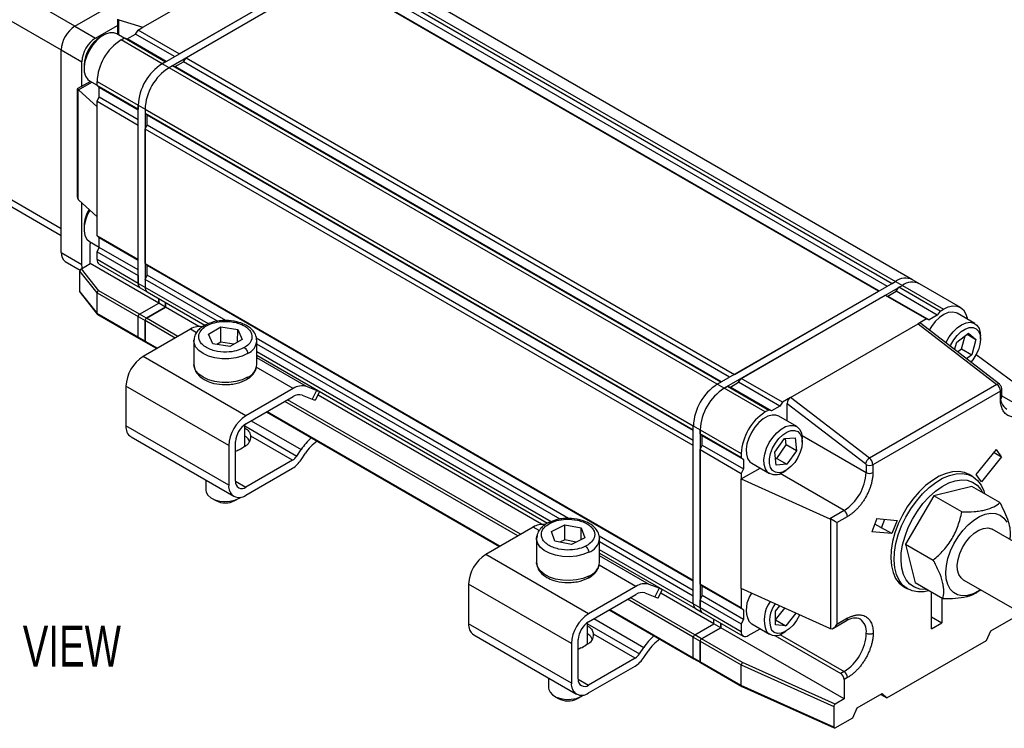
# Model space of a CAD drawing. Header units: millimetres. Extents: x 13 to 546, y 13 to 419.
# Tile 7 of 9: x 393 to 494, y 305 to 378. Entities that reach past the tile are written whole.
import ezdxf

# ---------------------------------------------------------------- set-up
doc = ezdxf.new("R2010")
doc.units = ezdxf.units.MM
doc.header["$LTSCALE"] = 2
doc.layers.add('DIMENSIONS', color=140, linetype='Continuous', lineweight=25)
doc.styles.add('SLDTEXTSTYLE0', font='TXT', dxfattribs={"width": 0.7})

msp = doc.modelspace()

# ---------------------------------------------------------------- linework, layer by layer
for p, q in [((398.612, 377.323), (416.714, 387.773)), ((398.612, 377.323), (382.561, 386.589)), ((405.627, 377.209), (419.486, 385.21)), ((381.147, 384.14), (397.198, 374.873)), ((407.607, 373.453), (425.991, 384.067)), ((426.698, 383.659), (408.314, 373.045)), ((409.374, 374.474), (424.224, 383.046)), ((426.062, 383.046), (482.418, 350.512)), ((426.345, 383.454), (482.913, 350.798)), ((426.698, 383.659), (483.267, 351.002)), ((485.017, 351.175), (428.448, 383.832)), ((424.931, 382.638), (410.081, 374.066)), ((481.499, 349.982), (424.931, 382.638)), ((425.214, 382.556), (481.57, 350.022)), ((403.005, 378.052), (403.005, 376.485)), ((403.152, 377.978), (405.627, 377.209)), ((403.152, 376.4), (403.152, 377.978)), ((398.612, 377.323), (400.734, 376.098)), ((400.734, 376.098), (403.005, 377.41)), ((404.849, 376.515), (405.132, 376.923)), ((405.132, 376.923), (405.627, 377.209)), ((409.374, 374.474), (405.132, 376.923)), ((401.525, 376.392), (401.242, 376.229)), ((403.689, 376.09), (402.925, 376.531)), ((403.364, 375.903), (403.717, 376.107)), ((407.607, 373.453), (403.364, 375.903)), ((403.717, 376.107), (407.96, 373.658)), ((403.717, 376.107), (404, 376.025)), ((404, 376.025), (404.849, 376.515)), ((408.031, 373.698), (404, 376.025)), ((408.879, 374.188), (404.849, 376.515)), ((397.198, 374.874), (399.319, 373.649)), ((397.198, 353.97), (397.198, 374.874)), ((409.799, 373.657), (410.081, 374.066)), ((410.081, 374.066), (466.65, 341.409)), ((399.319, 371.123), (399.319, 373.649)), ((399.546, 373.29), (399.546, 372.963)), ((407.96, 373.658), (407.607, 373.453)), ((408.314, 373.045), (407.607, 373.453)), ((408.667, 373.249), (408.314, 373.045)), ((464.882, 340.389), (408.314, 373.045)), ((465.236, 340.593), (408.667, 373.249)), ((408.667, 373.249), (408.95, 373.168)), ((408.95, 373.168), (409.799, 373.657)), ((465.306, 340.634), (408.95, 373.168)), ((466.155, 341.124), (409.799, 373.657)), ((400.205, 371.635), (398.848, 370.852)), ((398.848, 370.852), (398.848, 359.741)), ((398.924, 359.479), (398.924, 370.808)), ((398.986, 370.762), (400.352, 371.55)), ((400.126, 371.681), (400.889, 371.24)), ((400.889, 371.616), (405.132, 369.167)), ((400.889, 371.208), (400.889, 371.616)), ((405.132, 368.759), (400.889, 371.208)), ((401.101, 371.004), (400.889, 371.208)), ((405.132, 368.677), (401.101, 371.004)), ((401.101, 370.024), (401.101, 371.004)), ((400.889, 369.003), (398.986, 370.762)), ((400.889, 369.575), (401.101, 370.024)), ((401.101, 370.024), (405.132, 367.697)), ((400.889, 369.575), (405.132, 367.125)), ((400.889, 369.003), (400.889, 369.575)), ((400.889, 357.653), (400.889, 369.003)), ((405.132, 369.167), (405.132, 368.759)), ((405.132, 369.167), (405.839, 368.759)), ((405.132, 350.795), (405.132, 369.167)), ((405.839, 368.759), (462.407, 336.102)), ((405.839, 368.759), (405.839, 368.35)), ((405.839, 368.759), (405.839, 350.386)), ((405.839, 368.35), (462.407, 335.694)), ((406.051, 368.146), (405.839, 368.35)), ((462.407, 335.612), (406.051, 368.146)), ((406.051, 367.166), (406.051, 368.146)), ((405.132, 353.244), (405.132, 367.125)), ((405.839, 366.717), (406.051, 367.166)), ((462.407, 334.061), (405.839, 366.717)), ((405.839, 352.836), (405.839, 366.717)), ((406.051, 367.166), (462.407, 334.632)), ((397.198, 356.42), (381.147, 365.686)), ((381.561, 364.77), (397.198, 355.743)), ((398.986, 359.412), (400.889, 357.653)), ((399.319, 352.745), (399.319, 359.103)), ((400.889, 355.693), (400.889, 357.653)), ((399.546, 356.714), (399.546, 356.387)), ((405.132, 353.244), (400.889, 355.693)), ((401.101, 355.489), (400.889, 355.693)), ((400.126, 355.105), (401.101, 354.542)), ((400.182, 352.835), (400.182, 354.876)), ((405.132, 353.163), (401.101, 355.489)), ((401.101, 354.509), (401.101, 355.489)), ((397.198, 353.97), (399.319, 352.745)), ((400.889, 354.06), (401.101, 354.509)), ((400.889, 354.06), (405.132, 351.611)), ((400.889, 353.244), (400.889, 354.06)), ((405.132, 352.183), (401.101, 354.509)), ((397.612, 353.054), (399.146, 352.169)), ((399.269, 352.308), (400.182, 352.835)), ((407.253, 348.753), (400.182, 352.835)), ((405.132, 350.795), (400.889, 353.244)), ((401.096, 352.786), (405.339, 350.337)), ((405.839, 352.836), (462.407, 320.18)), ((406.051, 352.632), (405.839, 352.836)), ((462.407, 320.098), (406.051, 352.632)), ((406.051, 351.652), (406.051, 352.632)), ((400.889, 349.814), (399.118, 352.058)), ((399.118, 349.935), (399.118, 352.058)), ((401.056, 350.045), (399.269, 352.308)), ((405.132, 351.611), (405.132, 350.795)), ((405.839, 351.203), (406.051, 351.652)), ((414.173, 346.963), (406.051, 351.652)), ((405.839, 350.386), (405.132, 350.795)), ((413.304, 346.894), (405.839, 351.203)), ((405.839, 351.203), (405.839, 350.386)), ((464.882, 340.389), (483.267, 351.002)), ((483.974, 350.594), (465.589, 339.981)), ((482.913, 350.798), (483.267, 351.002)), ((483.267, 351.002), (483.974, 350.594)), ((483.621, 350.39), (483.974, 350.594)), ((483.974, 350.594), (488.217, 348.145)), ((485.724, 350.767), (485.017, 351.175)), ((489.967, 348.318), (485.724, 350.767)), ((399.118, 349.935), (400.889, 347.691)), ((399.139, 349.864), (400.912, 347.618)), ((400.889, 349.814), (405.132, 347.365)), ((400.889, 347.691), (400.889, 349.814)), ((405.273, 347.61), (401.056, 350.045)), ((405.339, 350.337), (406.046, 349.929)), ((412.375, 346.613), (405.839, 350.386)), ((406.046, 349.929), (412.025, 346.477)), ((466.65, 341.409), (481.499, 349.982)), ((467.357, 341.001), (482.206, 349.573)), ((482.206, 349.573), (486.449, 347.124)), ((482.206, 349.573), (482.489, 349.492)), ((482.489, 349.492), (483.338, 349.982)), ((482.489, 349.492), (486.732, 347.043)), ((483.338, 349.982), (483.621, 350.39)), ((487.58, 347.532), (483.338, 349.982)), ((487.863, 347.941), (483.621, 350.39)), ((405.273, 347.61), (407.253, 348.753)), ((405.273, 347.61), (407.253, 348.753)), ((407.253, 349.232), (407.253, 348.753)), ((407.253, 348.753), (407.253, 349.232)), ((407.96, 348.345), (407.253, 348.753)), ((407.96, 348.345), (407.96, 348.824)), ((407.96, 348.824), (407.96, 348.345)), ((405.132, 345.242), (400.889, 347.691)), ((400.938, 347.595), (405.173, 345.151)), ((405.98, 347.202), (405.273, 347.61)), ((405.98, 347.202), (407.96, 348.345)), ((407.96, 348.345), (405.98, 347.202)), ((411.402, 346.358), (407.96, 348.345)), ((487.58, 347.532), (486.732, 347.043)), ((487.863, 347.941), (487.58, 347.532)), ((487.863, 347.941), (488.217, 348.145)), ((491.455, 346.65), (489.617, 347.712)), ((405.132, 345.242), (405.132, 347.365)), ((405.132, 347.365), (405.839, 346.957)), ((405.132, 345.242), (405.132, 347.365)), ((405.839, 344.834), (405.839, 346.957)), ((405.839, 346.957), (405.839, 344.834)), ((408.95, 345.161), (405.839, 346.957)), ((409.232, 345.324), (405.98, 347.202)), ((472.448, 339.042), (485.6, 346.634)), ((486.449, 347.124), (485.6, 346.634)), ((485.6, 346.634), (493.731, 340.376)), ((493.978, 340.403), (485.867, 346.646)), ((486.449, 347.124), (486.732, 347.043)), ((410.525, 346.071), (405.641, 343.251)), ((411.153, 345.709), (410.525, 346.071)), ((412.375, 345.563), (413.657, 346.303)), ((412.844, 344.553), (412.375, 345.563)), ((413.657, 346.303), (415.408, 346.033)), ((413.667, 344.731), (413.657, 346.303)), ((415.385, 344.738), (415.408, 346.033)), ((415.408, 346.033), (415.877, 345.022)), ((486.97, 346.344), (486.746, 345.969)), ((489.588, 344.748), (490.798, 345.668)), ((490.07, 344.053), (490.445, 345.4)), ((490.642, 345.55), (491.569, 345.015)), ((490.798, 345.668), (491.569, 345.015)), ((405.839, 344.834), (405.132, 345.242)), ((405.173, 345.151), (405.88, 344.742)), ((405.839, 344.834), (407.111, 344.1)), ((405.88, 344.742), (407.052, 344.066)), ((410.876, 344.884), (410.877, 344.934)), ((410.876, 344.884), (410.876, 342.435)), ((414.595, 344.282), (412.844, 344.553)), ((413.667, 344.731), (413.249, 344.49)), ((415.012, 344.522), (413.667, 344.731)), ((415.877, 345.022), (414.595, 344.282)), ((449.541, 326.546), (417.312, 345.151)), ((417.376, 342.435), (417.376, 344.884)), ((448.656, 326.485), (417.376, 344.543)), ((489.367, 343.953), (489.588, 344.748)), ((491.569, 345.015), (491.13, 343.441)), ((492.035, 345.042), (492.035, 345.369)), ((447.723, 326.207), (417.376, 343.726)), ((417.376, 343.388), (447.374, 326.071)), ((489.65, 343.734), (490.07, 344.053)), ((490.07, 344.053), (491.13, 343.441)), ((491.13, 343.441), (490.578, 343.02)), ((497.807, 338.822), (491.58, 343.443)), ((416.247, 337.128), (405.641, 343.251)), ((422.496, 340.162), (417.376, 343.117)), ((421.132, 339.948), (417.321, 342.148)), ((464.882, 340.389), (465.236, 340.593)), ((465.589, 339.981), (464.882, 340.389)), ((466.226, 340.103), (467.074, 340.593)), ((467.074, 340.593), (467.357, 341.001)), ((471.317, 338.144), (467.074, 340.593)), ((471.6, 338.552), (467.357, 341.001)), ((493.731, 340.376), (480.579, 332.783)), ((414.479, 334.066), (403.873, 340.189)), ((403.873, 340.189), (403.873, 336.106)), ((421.132, 339.948), (416.247, 337.128)), ((423.529, 339.757), (422.496, 340.162)), ((423.529, 339.757), (423.075, 338.869)), ((423.441, 338.774), (423.88, 339.633)), ((465.589, 339.981), (465.943, 340.185)), ((469.832, 337.531), (465.589, 339.981)), ((465.943, 340.185), (470.186, 337.736)), ((465.943, 340.185), (466.226, 340.103)), ((470.468, 337.654), (466.226, 340.103)), ((494.086, 339.688), (480.934, 332.095)), ((494.086, 338.878), (494.086, 339.688)), ((494.232, 339.082), (494.232, 339.892)), ((416.247, 336.311), (421.132, 339.131)), ((444.305, 324.751), (420.263, 338.63)), ((444.588, 324.914), (420.546, 338.793)), ((422.041, 339.274), (423.075, 338.869)), ((446.757, 325.948), (423.691, 339.264)), ((471.6, 338.552), (471.317, 338.144)), ((472.448, 339.042), (471.6, 338.552)), ((472.095, 338.424), (480.167, 332.21)), ((472.095, 336.6), (472.095, 338.424)), ((480.579, 332.783), (472.448, 339.042)), ((494.232, 339.201), (496.348, 337.98)), ((418.366, 337.535), (442.407, 323.656)), ((418.425, 337.568), (442.466, 323.689)), ((470.186, 337.736), (469.832, 337.531)), ((470.468, 337.654), (470.186, 337.736)), ((471.317, 338.144), (470.468, 337.654)), ((416.796, 336.628), (421.942, 333.657)), ((473.07, 336.037), (471.232, 337.098)), ((414.479, 329.983), (403.873, 336.106)), ((416.126, 333.995), (416.126, 336.233)), ((416.126, 336.088), (421.496, 332.988)), ((462.407, 335.694), (462.407, 336.102)), ((462.407, 336.102), (463.114, 335.694)), ((462.407, 317.73), (462.407, 336.102)), ((463.114, 335.694), (463.114, 317.322)), ((463.114, 335.694), (467.357, 333.245)), ((463.114, 335.286), (463.114, 335.694)), ((467.357, 332.837), (463.114, 335.286)), ((463.327, 335.082), (463.114, 335.286)), ((404.391, 334.962), (414.997, 328.839)), ((415.187, 330.392), (415.187, 334.474)), ((421.054, 332.554), (416.753, 335.038)), ((467.569, 332.632), (463.327, 335.082)), ((463.327, 334.102), (463.327, 335.082)), ((470.817, 333.389), (471.805, 334.795)), ((471.805, 334.795), (472.925, 334.871)), ((471.997, 334.153), (471.932, 334.804)), ((472.925, 334.871), (473.058, 333.541)), ((473.626, 335.096), (480.226, 331.285)), ((473.65, 334.429), (473.65, 334.755)), ((414.479, 334.066), (414.479, 329.983)), ((415.328, 333.535), (415.187, 333.46)), ((415.448, 333.604), (415.328, 333.535)), ((416.106, 333.984), (415.986, 333.914)), ((421.496, 332.988), (421.942, 333.657)), ((421.938, 332.606), (422.384, 333.275)), ((462.407, 320.18), (462.407, 334.061)), ((463.114, 333.653), (463.327, 334.102)), ((463.114, 333.653), (467.357, 331.203)), ((463.114, 319.772), (463.114, 333.653)), ((463.327, 334.102), (467.569, 331.653)), ((467.357, 333.245), (467.357, 332.837)), ((470.949, 332.059), (470.817, 333.389)), ((471.008, 332.748), (471.997, 334.153)), ((473.058, 333.541), (471.997, 334.153)), ((473.058, 333.541), (472.069, 332.135)), ((491.592, 331.069), (493.674, 333.659)), ((493.428, 333.353), (494.205, 332.905)), ((494.205, 332.905), (493.674, 333.659)), ((421.054, 332.554), (416.247, 329.779)), ((467.357, 332.837), (467.569, 332.632)), ((467.569, 332.632), (467.569, 331.653)), ((468.234, 332.401), (468.432, 332.249)), ((468.432, 332.249), (470.271, 331.187)), ((470.881, 332.739), (471.008, 332.748)), ((471.008, 332.748), (472.069, 332.135)), ((494.205, 332.905), (492.122, 330.314)), ((416.247, 328.963), (421.054, 331.738)), ((467.357, 330.632), (469.295, 331.751)), ((467.569, 331.653), (467.357, 331.203)), ((467.357, 331.203), (467.357, 330.632)), ((472.069, 332.135), (470.949, 332.059)), ((477.964, 327.366), (471.364, 331.176)), ((471.671, 331.326), (471.954, 331.489)), ((480.226, 332.095), (480.226, 331.285)), ((480.934, 332.095), (480.934, 331.285)), ((412.126, 330.496), (412.126, 329.452)), ((415.187, 330.391), (416.247, 329.779)), ((467.357, 319.314), (467.357, 330.632)), ((467.357, 330.632), (476.505, 326.524)), ((491.213, 330.882), (490.859, 331.086)), ((492.122, 330.314), (491.592, 331.069)), ((491.156, 329.844), (487.232, 328.882)), ((494.025, 328.188), (491.156, 329.844)), ((412.711, 328.635), (413.136, 328.39)), ((415.116, 328.39), (415.54, 328.635)), ((415.54, 328.635), (415.714, 328.75)), ((487.232, 328.882), (484.293, 323.913)), ((490.101, 327.226), (487.232, 328.882)), ((477.964, 327.366), (476.505, 326.524)), ((476.555, 326.499), (476.555, 315.187)), ((477.215, 326.118), (478.317, 326.754)), ((477.215, 326.118), (477.215, 315.616)), ((481.345, 326.542), (480.815, 325.175)), ((481.345, 326.542), (483.427, 326.355)), ((481.836, 325.601), (482.173, 326.468)), ((483.427, 326.355), (482.897, 324.989)), ((445.881, 325.661), (440.996, 322.841)), ((446.515, 325.295), (445.881, 325.661)), ((447.767, 325.222), (449.134, 325.91)), ((448.114, 324.195), (447.767, 325.222)), ((449.134, 325.91), (450.849, 325.569)), ((449.142, 324.336), (449.134, 325.91)), ((450.826, 324.357), (450.849, 325.569)), ((450.849, 325.569), (451.196, 324.542)), ((482.897, 324.989), (480.815, 325.175)), ((481.753, 325.608), (481.124, 325.971)), ((481.753, 325.608), (481.836, 325.601)), ((482.897, 324.989), (481.836, 325.601)), ((500.013, 321.529), (493.252, 325.432)), ((446.231, 324.474), (446.27, 324.762)), ((446.285, 324.73), (446.231, 324.49)), ((446.231, 324.474), (446.231, 322.024)), ((449.828, 323.855), (448.114, 324.195)), ((449.142, 324.336), (448.649, 324.089)), ((450.321, 324.103), (449.142, 324.336)), ((451.196, 324.542), (449.828, 323.855)), ((462.407, 319.118), (452.675, 324.737)), ((452.731, 324.515), (452.731, 324.474)), ((452.731, 322.024), (452.731, 324.474)), ((462.407, 318.547), (452.731, 324.133)), ((462.407, 317.73), (452.731, 323.316)), ((484.293, 323.913), (487.162, 322.257)), ((484.293, 323.913), (485.278, 319.906)), ((451.603, 316.718), (440.996, 322.841)), ((446.232, 321.984), (446.231, 322.024)), ((452.731, 322.978), (462.614, 317.272)), ((457.851, 319.752), (452.731, 322.707)), ((456.487, 319.538), (452.691, 321.729)), ((490.252, 320.236), (497.098, 316.284)), ((449.835, 313.656), (439.228, 319.779)), ((439.228, 319.779), (439.228, 315.696)), ((456.487, 319.538), (451.603, 316.718)), ((458.884, 319.347), (457.851, 319.752)), ((458.884, 319.347), (458.43, 318.459)), ((458.796, 318.364), (459.236, 319.223)), ((467.357, 317.322), (463.114, 319.772)), ((463.327, 319.567), (463.114, 319.772)), ((467.569, 317.118), (463.327, 319.567)), ((463.327, 318.588), (463.327, 319.567)), ((476.505, 315.206), (467.357, 319.314)), ((467.357, 319.314), (467.357, 317.322)), ((484.16, 319.481), (484.513, 319.277)), ((488.147, 318.25), (485.278, 319.906)), ((491.953, 319.112), (492.055, 319.195)), ((451.603, 315.901), (456.487, 318.721)), ((462.407, 314.301), (455.619, 318.22)), ((462.549, 314.546), (455.902, 318.383)), ((457.396, 318.864), (458.43, 318.459)), ((464.529, 315.689), (459.046, 318.853)), ((462.407, 317.73), (462.407, 318.547)), ((463.114, 318.138), (463.327, 318.588)), ((463.114, 318.138), (467.357, 315.689)), ((463.114, 317.322), (463.114, 318.138)), ((467.569, 316.138), (463.327, 318.588)), ((486.979, 315.179), (486.979, 318.924)), ((488.04, 318.312), (488.04, 315.791)), ((453.721, 317.124), (462.449, 312.086)), ((453.78, 317.158), (462.407, 312.178)), ((463.114, 317.322), (462.407, 317.73)), ((462.614, 317.272), (463.322, 316.864)), ((467.357, 314.873), (463.114, 317.322)), ((467.357, 317.322), (467.569, 317.118)), ((467.569, 317.118), (467.569, 316.138)), ((470.878, 316.986), (471.319, 317.535)), ((470.879, 315.572), (470.878, 316.986)), ((470.88, 316.091), (471.848, 317.297)), ((452.151, 316.218), (457.297, 313.247)), ((463.322, 316.864), (467.564, 314.415)), ((464.529, 315.689), (464.529, 316.167)), ((464.529, 315.689), (464.529, 316.167)), ((467.569, 316.138), (467.357, 315.689)), ((470.879, 316.091), (470.88, 316.091)), ((470.88, 316.091), (471.941, 315.479)), ((472.989, 316.785), (471.941, 315.479)), ((476.862, 315.243), (478.214, 316.023)), ((478.317, 316.252), (477.215, 315.616)), ((486.979, 316.403), (488.04, 315.791)), ((493.113, 314.964), (495.694, 316.454)), ((449.835, 309.573), (439.228, 315.696)), ((451.481, 313.585), (451.481, 315.823)), ((451.481, 315.678), (456.852, 312.578)), ((462.549, 314.546), (464.529, 315.689)), ((462.549, 314.546), (464.529, 315.689)), ((465.236, 315.28), (463.256, 314.137)), ((463.256, 314.137), (465.236, 315.28)), ((465.236, 315.28), (464.529, 315.689)), ((465.236, 315.759), (465.236, 315.28)), ((465.236, 315.28), (465.236, 315.759)), ((477.964, 307.933), (465.236, 315.28)), ((467.357, 315.689), (467.357, 314.873)), ((468.064, 314.464), (469.295, 315.175)), ((468.432, 315.673), (470.271, 314.612)), ((471.941, 315.479), (470.879, 315.572)), ((471.671, 314.75), (471.954, 314.914)), ((486.979, 315.179), (488.04, 315.791)), ((492.636, 313.953), (493.113, 314.964)), ((439.746, 314.552), (450.353, 308.429)), ((450.542, 309.981), (450.542, 314.064)), ((456.41, 312.144), (452.108, 314.627)), ((462.407, 312.178), (462.407, 314.301)), ((462.407, 314.301), (463.114, 313.892)), ((462.407, 312.178), (462.407, 314.301)), ((463.256, 314.137), (462.549, 314.546)), ((463.114, 313.892), (463.114, 311.769)), ((463.114, 313.892), (467.357, 311.443)), ((463.114, 311.769), (463.114, 313.892)), ((467.49, 311.693), (463.256, 314.137)), ((470.81, 314.481), (477.61, 310.555)), ((471.331, 314.588), (477.964, 310.759)), ((482.383, 308.034), (492.636, 313.953)), ((449.835, 313.656), (449.835, 309.573)), ((450.683, 313.124), (450.542, 313.049)), ((450.803, 313.194), (450.683, 313.124)), ((451.461, 313.573), (451.341, 313.504)), ((456.852, 312.578), (457.297, 313.247)), ((456.41, 312.144), (451.603, 309.369)), ((457.293, 312.195), (457.739, 312.864)), ((463.114, 311.769), (462.407, 312.178)), ((462.449, 312.086), (463.156, 311.678)), ((451.603, 308.552), (456.41, 311.327)), ((467.357, 309.32), (463.114, 311.769)), ((463.156, 311.678), (467.396, 309.23)), ((467.357, 311.443), (476.903, 307.157)), ((467.357, 309.32), (467.357, 311.443)), ((477.046, 307.403), (467.49, 311.693)), ((447.481, 310.086), (447.481, 309.041)), ((450.542, 309.981), (451.603, 309.369)), ((477.964, 310.759), (477.61, 310.555)), ((478.317, 310.146), (477.964, 309.942)), ((477.964, 309.942), (477.964, 307.933)), ((476.903, 305.034), (467.357, 309.32)), ((467.401, 309.227), (476.95, 304.94)), ((448.067, 308.225), (448.491, 307.98)), ((450.4, 307.942), (450.471, 307.98)), ((450.471, 307.98), (450.896, 308.225)), ((450.794, 308.171), (451.069, 308.34)), ((477.964, 307.933), (477.046, 307.403)), ((479.325, 307.004), (481.906, 308.494)), ((481.747, 308.402), (482.383, 308.034)), ((481.906, 308.494), (482.383, 308.034)), ((476.903, 307.157), (476.903, 305.034)), ((478.848, 305.993), (479.325, 307.004)), ((477.046, 304.953), (478.848, 305.993))]:
    msp.add_line(p, q)
at = {"flags": 128}
for points in [[(402.925, 376.531), (402.627, 376.642), (402.217, 376.648), (401.771, 376.517), (401.311, 376.255), (400.863, 375.878), (400.451, 375.406), (400.096, 374.863), (399.819, 374.28), (399.633, 373.687), (399.55, 373.117), (399.573, 372.6), (399.701, 372.164), (399.928, 371.833), (400.126, 371.681)], [(400.133, 358.352), (399.911, 357.922), (399.69, 357.329), (399.568, 356.747), (399.552, 356.207), (399.642, 355.738), (399.833, 355.366), (400.116, 355.111), (400.126, 355.105)], [(399.364, 352.363), (399.347, 352.443), (399.319, 352.745)], [(488.217, 348.145), (488.7, 348.369), (489.164, 348.474), (489.592, 348.457), (489.967, 348.318), (490.275, 348.063), (490.503, 347.7), (490.644, 347.246), (490.667, 347.106)], [(489.617, 347.712), (489.515, 347.762), (489.135, 347.843), (488.706, 347.785), (488.251, 347.592), (487.793, 347.276), (487.359, 346.852), (486.97, 346.344)], [(488.809, 345.282), (489.197, 345.79), (489.632, 346.214), (490.089, 346.531), (490.545, 346.723), (490.974, 346.781), (491.354, 346.701), (491.663, 346.488), (491.886, 346.152), (492.011, 345.713), (492.035, 345.369)], [(489.27, 344.968), (489.631, 345.436), (490.037, 345.817), (490.462, 346.088), (490.879, 346.232), (491.262, 346.239), (491.587, 346.11), (491.833, 345.852), (491.986, 345.482), (492.035, 345.022), (491.977, 344.502), (491.817, 343.955), (491.563, 343.414), (491.233, 342.914), (491.03, 342.672)], [(416.424, 343.558), (415.855, 343.296), (415.199, 343.113), (414.49, 343.02), (413.762, 343.02), (413.053, 343.113), (412.397, 343.296), (411.828, 343.558), (411.374, 343.886), (411.058, 344.265), (410.896, 344.674), (410.876, 344.884)], [(488.457, 344.653), (488.488, 344.717), (488.809, 345.282)], [(488.912, 344.302), (488.975, 344.443), (489.27, 344.968)], [(416.424, 341.108), (415.855, 340.846), (415.199, 340.664), (414.49, 340.57), (413.762, 340.57), (413.053, 340.664), (412.397, 340.846), (411.828, 341.108), (411.374, 341.436), (411.058, 341.815), (410.896, 342.225), (410.876, 342.435)], [(423.075, 338.869), (423.259, 338.802), (423.382, 338.769), (423.438, 338.771), (423.441, 338.774)], [(471.232, 337.098), (470.934, 337.209), (470.525, 337.215), (470.078, 337.084), (469.618, 336.823), (469.17, 336.446), (468.758, 335.974), (468.403, 335.431), (468.126, 334.848), (467.94, 334.255), (467.856, 333.685), (467.879, 333.168), (468.008, 332.732), (468.234, 332.401)], [(470.073, 331.34), (469.846, 331.671), (469.718, 332.107), (469.695, 332.624), (469.778, 333.194), (469.964, 333.787), (470.242, 334.37), (470.596, 334.913), (471.009, 335.385), (471.457, 335.762), (471.917, 336.023), (472.363, 336.154), (472.772, 336.148), (473.122, 336.005), (473.393, 335.733), (473.572, 335.347), (473.648, 334.868), (473.65, 334.755)], [(470.584, 331.501), (470.377, 331.812), (470.27, 332.225), (470.269, 332.716), (470.373, 333.252), (470.577, 333.801), (470.867, 334.328), (471.226, 334.799), (471.63, 335.186), (472.054, 335.463), (472.472, 335.614), (472.858, 335.629), (473.186, 335.507), (473.438, 335.256), (473.596, 334.891), (473.65, 334.435), (473.598, 333.918), (473.443, 333.371), (473.194, 332.829), (472.867, 332.326), (472.483, 331.893), (472.065, 331.558), (471.641, 331.342), (471.236, 331.259), (470.876, 331.313), (470.584, 331.501)], [(490.859, 331.086), (490.392, 331.289), (489.799, 331.395), (489.156, 331.364), (488.475, 331.197), (487.773, 330.898), (487.065, 330.473), (486.367, 329.933), (485.695, 329.289), (485.063, 328.555), (484.485, 327.748), (483.976, 326.887), (483.545, 325.989), (483.203, 325.076), (482.957, 324.167), (482.812, 323.283), (482.773, 322.444), (482.839, 321.668), (483.01, 320.973), (483.281, 320.375), (483.647, 319.886), (484.099, 319.517), (484.16, 319.481)], [(486.678, 319.098), (486.217, 318.999), (485.573, 318.968), (484.981, 319.073), (484.453, 319.313), (484.001, 319.681), (483.635, 320.171), (483.364, 320.769), (483.193, 321.464), (483.126, 322.24), (483.166, 323.079), (483.31, 323.963), (483.556, 324.872), (483.898, 325.785), (484.329, 326.683), (484.839, 327.544), (485.416, 328.351), (486.048, 329.085), (486.721, 329.729), (487.419, 330.269), (488.127, 330.694), (488.829, 330.993), (489.509, 331.159), (490.153, 331.19), (490.745, 331.085), (491.274, 330.845), (491.726, 330.477), (492.091, 329.988), (492.363, 329.389), (492.45, 329.097)], [(486.462, 319.223), (486.361, 319.217), (485.762, 319.263), (485.224, 319.448), (484.76, 319.766), (484.381, 320.21), (484.096, 320.768), (483.913, 321.428), (483.835, 322.173), (483.866, 322.984), (484.003, 323.842), (484.245, 324.725), (484.584, 325.612), (485.013, 326.481), (485.52, 327.31), (486.094, 328.08), (486.721, 328.77), (487.384, 329.364), (488.067, 329.848), (488.754, 330.21), (489.428, 330.44), (490.073, 330.533), (490.671, 330.487), (491.209, 330.302), (491.674, 329.984), (492.053, 329.54), (492.234, 329.221)], [(412.126, 329.452), (412.155, 329.255), (412.32, 328.956), (412.618, 328.693), (413.029, 328.486), (413.521, 328.351), (414.058, 328.298), (414.599, 328.33), (415.106, 328.445), (415.54, 328.635)], [(492.038, 319.205), (491.865, 319.093), (491.275, 318.791), (490.7, 318.618), (490.159, 318.58), (489.669, 318.68), (489.246, 318.913), (488.904, 319.272), (488.653, 319.745), (488.502, 320.318), (488.455, 320.972), (488.514, 321.685), (488.678, 322.435), (488.94, 323.199), (489.293, 323.95), (489.724, 324.666), (490.221, 325.322), (490.767, 325.899), (491.345, 326.377), (491.936, 326.742), (492.521, 326.981), (493.081, 327.086), (493.598, 327.055), (494.057, 326.888), (494.441, 326.591), (494.738, 326.173)], [(490.252, 320.236), (490.023, 320.417), (489.793, 320.764), (489.661, 321.215), (489.634, 321.748), (489.714, 322.334), (489.895, 322.946), (490.17, 323.552), (490.524, 324.122), (490.94, 324.628), (491.396, 325.043), (491.87, 325.348), (492.339, 325.527), (492.778, 325.57), (493.165, 325.477), (493.252, 325.432)], [(451.615, 323.059), (451.016, 322.82), (450.34, 322.665), (449.621, 322.6), (448.895, 322.629), (448.198, 322.75), (447.566, 322.958), (447.03, 323.242), (446.616, 323.588), (446.347, 323.978), (446.234, 324.393), (446.231, 324.474)], [(451.615, 320.609), (451.016, 320.371), (450.34, 320.215), (449.621, 320.15), (448.895, 320.179), (448.198, 320.301), (447.566, 320.509), (447.03, 320.793), (446.616, 321.139), (446.347, 321.529), (446.234, 321.944), (446.232, 321.984)], [(458.43, 318.459), (458.614, 318.392), (458.737, 318.359), (458.793, 318.361), (458.796, 318.364)], [(468.118, 315.964), (468.393, 315.697), (468.432, 315.673)], [(473.371, 316.614), (473.348, 316.561), (473.063, 316.032), (472.709, 315.555), (472.308, 315.161), (471.884, 314.875), (471.464, 314.714), (471.075, 314.689), (470.742, 314.801), (470.484, 315.044)], [(447.481, 309.041), (447.492, 308.924), (447.62, 308.619), (447.887, 308.345), (448.271, 308.122), (448.746, 307.968), (449.275, 307.893), (449.819, 307.903), (450.339, 307.998), (450.794, 308.171)]]:
    msp.add_lwpolyline(points, dxfattribs=at)
for centre, radius, start, end in [((400.269, 374.734), 3.074, 122.60548, 177.39452), ((402.39, 373.509), 3.074, 122.60548, 177.39452), ((403.192, 373.144), 3.649, 122.2936, 177.71178), ((406.262, 371.372), 5.379, 122.60548, 177.39452), ((410.505, 368.922), 5.379, 122.60548, 177.39452), ((410.505, 368.922), 5.379, 122.60548, 177.39452), ((411.212, 368.514), 5.379, 122.60548, 177.39452), ((411.212, 368.514), 5.379, 122.60548, 177.39452), ((403.01, 356.596), 3.467, 148.29067, 178.05142), ((400.487, 354.89), 0.305, 148.893, 182.55119), ((398.178, 353.862), 0.986, 173.70115, 234.98667), ((401.379, 353.19), 0.493, 173.70115, 234.98667), ((405.622, 350.741), 0.493, 173.70146, 234.98636), ((405.622, 350.741), 0.493, 173.70178, 234.98604), ((484.292, 349.571), 1.76, 65.69288, 125.61758), ((484.292, 349.571), 1.76, 65.69288, 125.61758), ((484.999, 349.163), 1.76, 65.69288, 125.61758), ((484.999, 349.163), 1.76, 65.69288, 125.61758), ((406.314, 350.326), 0.48, 172.74417, 235.94365), ((406.329, 350.332), 0.493, 173.70115, 234.98667), ((405.439, 347.351), 0.307, 122.60548, 177.39452), ((405.439, 347.351), 0.307, 122.60548, 177.39452), ((406.146, 346.943), 0.307, 122.60548, 177.39452), ((406.146, 346.943), 0.307, 122.60548, 177.39452), ((411.432, 344.747), 1.604, 73.44019, 124.40371), ((405.23, 345.231), 0.0986, 173.70115, 234.98667), ((405.23, 345.231), 0.0986, 173.70115, 234.98667), ((405.934, 344.822), 0.0959, 172.74417, 235.94365), ((405.937, 344.823), 0.0986, 173.70115, 234.98667), ((415.785, 345.021), 1.597, 293.59917, 355.08069), ((407.711, 340.014), 3.842, 122.60548, 177.39452), ((415.785, 342.572), 1.597, 293.59917, 355.08069), ((467.781, 335.858), 5.379, 122.60548, 177.39452), ((467.781, 335.858), 5.379, 122.60548, 177.39452), ((493.875, 340.2), 0.228, 63.21317, 129.29417), ((493.149, 339.64), 0.938, 2.89981, 51.62855), ((422.038, 338.624), 1.604, 73.44019, 124.40371), ((421.736, 338.249), 1.069, 73.44019, 124.40371), ((424.134, 341.093), 1.467, 245.62448, 258.42813), ((468.488, 335.45), 5.379, 122.60548, 177.39452), ((468.488, 335.45), 5.379, 122.60548, 177.39452), ((493.982, 339.917), 0.251, 294.37566, 354.29376), ((495.654, 339.113), 1.578, 173.70113, 234.98669), ((493.982, 339.107), 0.251, 294.37466, 354.3052), ((472.73, 333), 5.379, 122.60548, 177.39452), ((418.318, 333.891), 3.842, 122.60548, 177.39452), ((417.489, 334.369), 2.305, 122.60548, 177.39452), ((405.062, 335.955), 1.199, 172.74417, 235.94365), ((415.693, 334.962), 1.062, 292.85477, 4.08578), ((427.133, 330.234), 6.218, 131.82578, 146.59295), ((425.947, 330.983), 4.237, 123.61077, 147.25938), ((414.656, 335.596), 2.144, 291.66932, 308.3253), ((420.327, 333.736), 1.388, 301.60274, 327.3774), ((419.6, 334.102), 2.776, 301.60274, 327.3774), ((481.054, 332.008), 0.91, 121.48952, 167.14401), ((479.997, 332.048), 0.938, 2.89981, 51.62855), ((470.881, 332.406), 1.338, 232.83407, 306.18543), ((475.314, 331.509), 4.918, 302.60548, 357.39452), ((480.58, 332.778), 0.769, 242.60967, 297.39033), ((480.58, 331.968), 0.769, 242.60967, 297.39033), ((415.833, 330.287), 0.655, 170.78596, 309.20329), ((415.557, 329.809), 1.092, 170.78596, 309.20329), ((414.126, 330.274), 2.128, 242.27687, 297.71775), ((477.55, 326.719), 0.768, 2.60548, 57.39452), ((446.834, 324.177), 1.763, 81.82027, 122.73828), ((451.031, 324.668), 1.712, 289.95741, 353.50871), ((443.066, 319.604), 3.842, 122.60548, 177.39452), ((451.031, 322.218), 1.712, 289.95741, 353.50871), ((457.394, 318.214), 1.604, 73.44019, 124.40371), ((459.49, 320.683), 1.467, 245.62448, 258.42813), ((457.092, 317.839), 1.069, 73.44019, 124.40371), ((470.852, 317.153), 2.982, 145.40126, 203.51424), ((472.761, 316.106), 3.052, 142.3099, 203.2268), ((462.897, 317.676), 0.493, 173.70115, 234.98667), ((462.897, 317.676), 0.493, 173.70178, 234.98604), ((463.604, 317.268), 0.493, 173.70115, 234.98667), ((463.59, 317.261), 0.48, 172.74417, 235.94365), ((472.966, 316.073), 2.686, 141.61469, 202.52722), ((453.673, 313.481), 3.842, 122.60548, 177.39452), ((478.072, 316.225), 0.246, 305.01343, 6.29875), ((478.62, 314.883), 1.641, 354.497, 52.96644), ((440.417, 315.545), 1.199, 172.74417, 235.94365), ((452.845, 313.959), 2.305, 122.60548, 177.39452), ((451.049, 314.552), 1.062, 292.85477, 4.08578), ((462.488, 309.823), 6.218, 131.82578, 146.59295), ((461.303, 310.573), 4.237, 123.61077, 147.25938), ((462.714, 314.287), 0.307, 122.60548, 177.39452), ((462.714, 314.287), 0.307, 122.60548, 177.39452), ((463.421, 313.878), 0.307, 122.60548, 177.39452), ((463.421, 313.878), 0.307, 122.60548, 177.39452), ((467.788, 314.803), 0.437, 170.78596, 309.20329), ((470.894, 315.729), 1.25, 221.43096, 308.44338), ((475.282, 314.952), 4.977, 302.60548, 357.39452), ((450.012, 315.186), 2.144, 291.66932, 308.3253), ((455.682, 313.326), 1.388, 301.60274, 327.3774), ((454.955, 313.692), 2.776, 301.60274, 327.3774), ((462.505, 312.167), 0.0986, 173.70115, 234.98667), ((462.505, 312.167), 0.0986, 173.70115, 234.98667), ((463.212, 311.759), 0.0986, 173.70115, 234.98667), ((463.212, 311.759), 0.0986, 173.70115, 234.98667), ((451.189, 309.876), 0.655, 170.78596, 309.20329), ((477.196, 309.907), 0.768, 2.60548, 57.39452), ((477.55, 310.112), 0.768, 2.60548, 57.39452), ((450.912, 309.398), 1.092, 170.78596, 309.20329), ((449.484, 309.88), 2.144, 242.40702, 295.29715)]:
    msp.add_arc(centre, radius, start, end)
for centre, major_axis, ratio, start_param, end_param in [((403.505, 378.182), (0.499, 0.082), 0.4344249, 3.6284738, 3.8553666), ((399.348, 370.563), (0.5, -0.289), 0.0000704, 2.5831279, 3.141552), ((398.986, 370.353), (-0.178, 0.473), 0.4345188, 5.5695037, 5.7963965), ((399.348, 360.029), (0.354, 0.612), 0.5773346, 2.3562351, 2.9147405), ((398.986, 359.82), (-0.178, 0.473), 0.4345188, 2.2010183, 2.4279111), ((399.269, 352.145), (0.113, 0.173), 0.5749311, 0.8504216, 2.4212179), ((399.269, 350.022), (0.113, 0.173), 0.5749311, 2.4212179, 2.9516965), ((401.056, 349.881), (0.132, 0.153), 0.6684067, 0.9128173, 2.4836136), ((401.056, 347.758), (0.132, 0.153), 0.6684067, 2.4836136, 3.2690931), ((485.6, 346.221), (0.247, 0.439), 0.5772719, 6.1994796, 7.0548047), ((472.448, 338.628), (0.247, 0.439), 0.5772719, 0.7716194, 2.3424157), ((476.505, 326.116), (-0.303, 0.401), 0.6437924, 5.2938355, 5.4181905), ((476.862, 326.322), (0.5, -0.289), 0.0000704, 0.7854388, 2.2318791), ((476.505, 315.614), (-0.303, 0.401), 0.6437924, 2.2765979, 2.4009529), ((476.862, 315.82), (0.354, 0.612), 0.5773346, 3.2659883, 4.7124296), ((467.49, 311.53), (0.091, 0.178), 0.5404482, 0.7578647, 2.3286611), ((467.49, 309.407), (0.091, 0.178), 0.5404482, 2.3286611, 3.1690448), ((477.046, 307.239), (0.102, 0.173), 0.5773476, 0.7930691, 2.3638654), ((477.046, 305.116), (0.102, 0.173), 0.5773476, 2.3638654, 3.9346617)]:
    msp.add_ellipse(centre, major_axis=major_axis, ratio=ratio, start_param=start_param, end_param=end_param)
for points, knots in [([(411.931, 346.44), (411.803, 346.357), (411.526, 346.177), (411.194, 345.823), (410.932, 345.384), (410.895, 345.062), (410.876, 344.891)], [0, 0, 0, 0, 0.1983596, 0.4298723, 0.697064, 1, 1, 1, 1]), ([(416.07, 344.17), (415.908, 344.076), (415.705, 343.982), (415.191, 343.819), (414.878, 343.751), (414.152, 343.691), (413.738, 343.701), (413.119, 343.81), (412.914, 343.862), (412.526, 343.995), (412.343, 344.076), (412.019, 344.264), (411.878, 344.369), (411.647, 344.593), (411.558, 344.711), (411.369, 345.069), (411.352, 345.308), (411.455, 345.727), (411.574, 345.907), (411.856, 346.204), (412.019, 346.322), (412.181, 346.415)], [0, 0, 0, 0, 0.125, 0.125, 0.25, 0.25, 0.375, 0.375, 0.4375, 0.4375, 0.5, 0.5, 0.5625, 0.5625, 0.625, 0.625, 0.75, 0.75, 0.875, 0.875, 1, 1, 1, 1]), ([(417.376, 344.878), (417.346, 345.101), (417.293, 345.507), (416.843, 346.106), (416.189, 346.556), (415.246, 346.882), (414.324, 346.99), (413.511, 346.943), (412.72, 346.807), (412.242, 346.585), (411.931, 346.44)], [0, 0, 0, 0, 0.12708733, 0.23097241, 0.38504218, 0.51038237, 0.6694492, 0.75545776, 0.8411838, 1, 1, 1, 1]), ([(411.936, 346.433), (411.943, 346.44), (411.974, 346.472), (412.064, 346.468), (412.143, 346.432), (412.181, 346.415)], [0, 0, 0, 0, 0.12525824, 0.5796648, 1, 1, 1, 1]), ([(412.181, 346.415), (412.343, 346.509), (412.546, 346.603), (413.061, 346.766), (413.374, 346.834), (414.1, 346.894), (414.514, 346.884), (415.133, 346.775), (415.338, 346.723), (415.726, 346.59), (415.908, 346.509), (416.233, 346.322), (416.374, 346.216), (416.605, 345.992), (416.694, 345.874), (416.882, 345.517), (416.9, 345.278), (416.796, 344.858), (416.678, 344.678), (416.396, 344.381), (416.233, 344.264), (416.07, 344.17)], [0, 0, 0, 0, 0.125, 0.125, 0.25, 0.25, 0.375, 0.375, 0.4375, 0.4375, 0.5, 0.5, 0.5625, 0.5625, 0.625, 0.625, 0.75, 0.75, 0.875, 0.875, 1, 1, 1, 1]), ([(416.07, 344.17), (416.112, 344.146), (416.157, 344.111), (416.244, 344.021), (416.286, 343.966), (416.355, 343.846), (416.382, 343.782), (416.416, 343.662), (416.424, 343.606), (416.424, 343.558)], [0, 0, 0, 0, 0.25, 0.25, 0.5, 0.5, 0.75, 0.75, 1, 1, 1, 1]), ([(410.876, 342.441), (410.906, 342.218), (410.959, 341.812), (411.409, 341.212), (412.063, 340.763), (413.006, 340.437), (413.927, 340.329), (414.741, 340.376), (415.532, 340.512), (416.01, 340.734), (416.32, 340.879)], [0, 0, 0, 0, 0.1270873, 0.2309724, 0.3850422, 0.5103824, 0.6694492, 0.7554578, 0.8411838, 1, 1, 1, 1]), ([(416.32, 340.879), (416.449, 340.962), (416.727, 341.142), (417.057, 341.496), (417.299, 341.891), (417.334, 342.167), (417.349, 342.293)], [0, 0, 0, 0, 0.2157107, 0.4674745, 0.7580382, 1, 1, 1, 1]), ([(416.424, 341.108), (416.419, 341.052), (416.409, 340.948), (416.345, 340.906), (416.315, 340.886)], [0, 0, 0, 0, 0.54042194, 1, 1, 1, 1]), ([(494.232, 339.892), (494.229, 339.937), (494.221, 340.03), (494.163, 340.179), (494.079, 340.313), (494.011, 340.373), (493.978, 340.403)], [0, 0, 0, 0, 0.247476, 0.5072629, 0.7632429, 1, 1, 1, 1]), ([(496.702, 337.367), (496.655, 337.341), (496.56, 337.288), (496.42, 337.22), (496.281, 337.161), (496.143, 337.112), (496.007, 337.073), (495.872, 337.042), (495.7, 337.016), (495.497, 337.005), (495.267, 337.028), (495.05, 337.085), (494.849, 337.178), (494.668, 337.306), (494.51, 337.465), (494.375, 337.653), (494.268, 337.863), (494.185, 338.092), (494.128, 338.335), (494.092, 338.597), (494.088, 338.784), (494.086, 338.878)], [0, 0, 0, 0, 0.034521, 0.0687986, 0.1029323, 0.1370227, 0.1711708, 0.2054771, 0.2400408, 0.3042642, 0.3686659, 0.4342545, 0.5000278, 0.5656151, 0.6313898, 0.6956092, 0.7600149, 0.8202466, 0.879961, 0.9396987, 1, 1, 1, 1]), ([(416.126, 335.885), (416.24, 335.813), (416.51, 335.643), (416.688, 335.295), (416.737, 335.099), (416.753, 335.038)], [0, 0, 0, 0, 0.3340114, 0.7918093, 1, 1, 1, 1]), ([(416.633, 334.486), (416.609, 334.546), (416.526, 334.752), (416.327, 334.966), (416.126, 335.044), (416.126, 335.044)], [0, 0, 0, 0, 0.2868529, 0.9994905, 1, 1, 1, 1]), ([(480.167, 332.21), (480.182, 332.198), (480.198, 332.179), (480.221, 332.136), (480.226, 332.113), (480.226, 332.095)], [0, 0, 0, 0, 0.5, 0.5, 1, 1, 1, 1]), ([(480.934, 331.285), (480.933, 331.23), (480.931, 331.121), (480.92, 330.952), (480.901, 330.78), (480.875, 330.606), (480.841, 330.429), (480.8, 330.249), (480.737, 330.015), (480.644, 329.727), (480.51, 329.383), (480.352, 329.041), (480.171, 328.705), (479.97, 328.38), (479.753, 328.072), (479.523, 327.784), (479.287, 327.524), (479.048, 327.291), (478.808, 327.086), (478.564, 326.904), (478.4, 326.804), (478.317, 326.754)], [0, 0, 0, 0, 0.034521, 0.0687986, 0.1029323, 0.1370227, 0.1711708, 0.2054771, 0.2400408, 0.3042642, 0.3686659, 0.4342545, 0.5000278, 0.5656151, 0.6313898, 0.6956092, 0.7600149, 0.8202466, 0.879961, 0.9396987, 1, 1, 1, 1]), ([(492.527, 327.439), (492.868, 327.522), (493.155, 327.63), (493.646, 327.885), (493.85, 328.031), (494.025, 328.188)], [0, 0, 0, 0, 0.5, 0.5, 1, 1, 1, 1]), ([(494.025, 328.188), (494.196, 327.859), (494.543, 327.196), (494.916, 326.243), (495.107, 325.375), (495.122, 324.798), (495.069, 324.522), (495.058, 324.462)], [0, 0, 0, 0, 0.2290024, 0.4633537, 0.6931795, 0.9326761, 1, 1, 1, 1]), ([(487.162, 322.257), (487.535, 322.573), (487.889, 322.909), (488.38, 323.46), (488.536, 323.651), (488.832, 324.052), (488.972, 324.262), (489.35, 324.903), (489.553, 325.349), (489.881, 326.272), (490.005, 326.749), (490.101, 327.226)], [0, 0, 0, 0, 0.25, 0.25, 0.375, 0.375, 0.5, 0.5, 0.75, 0.75, 1, 1, 1, 1]), ([(490.101, 327.226), (490.551, 327.223), (490.985, 327.233), (491.597, 327.283), (491.795, 327.305), (492.174, 327.362), (492.357, 327.397), (492.527, 327.439)], [0, 0, 0, 0, 0.5, 0.5, 0.75, 0.75, 1, 1, 1, 1]), ([(447.452, 326.118), (447.307, 326.037), (446.993, 325.858), (446.613, 325.49), (446.341, 325.101), (446.301, 324.835), (446.285, 324.73)], [0, 0, 0, 0, 0.2255626, 0.4915364, 0.8010523, 1, 1, 1, 1]), ([(452.731, 324.459), (452.709, 324.658), (452.668, 325.025), (452.302, 325.584), (451.737, 326.035), (450.891, 326.395), (450.001, 326.559), (449.166, 326.56), (448.321, 326.465), (447.794, 326.255), (447.452, 326.118)], [0, 0, 0, 0, 0.1172876, 0.2155902, 0.3601623, 0.4816074, 0.6457294, 0.7369748, 0.828897, 1, 1, 1, 1]), ([(447.455, 326.113), (447.459, 326.117), (447.486, 326.146), (447.567, 326.137), (447.64, 326.098), (447.676, 326.08)], [0, 0, 0, 0, 0.0870413, 0.5613006, 1, 1, 1, 1]), ([(447.676, 326.08), (447.849, 326.167), (448.063, 326.253), (448.595, 326.395), (448.916, 326.45), (449.647, 326.481), (450.059, 326.454), (450.664, 326.321), (450.862, 326.261), (451.233, 326.113), (451.405, 326.024), (451.706, 325.825), (451.835, 325.714), (452.038, 325.481), (452.113, 325.36), (452.258, 324.996), (452.247, 324.757), (452.093, 324.343), (451.954, 324.167), (451.637, 323.882), (451.459, 323.772), (451.287, 323.685)], [0, 0, 0, 0, 0.125, 0.125, 0.25, 0.25, 0.375, 0.375, 0.4375, 0.4375, 0.5, 0.5, 0.5625, 0.5625, 0.625, 0.625, 0.75, 0.75, 0.875, 0.875, 1, 1, 1, 1]), ([(451.287, 323.685), (451.114, 323.598), (450.9, 323.512), (450.367, 323.37), (450.047, 323.314), (449.315, 323.284), (448.904, 323.31), (448.299, 323.444), (448.101, 323.503), (447.73, 323.652), (447.557, 323.74), (447.256, 323.94), (447.128, 324.051), (446.925, 324.283), (446.85, 324.405), (446.705, 324.769), (446.715, 325.008), (446.869, 325.422), (447.009, 325.598), (447.326, 325.883), (447.503, 325.993), (447.676, 326.08)], [0, 0, 0, 0, 0.125, 0.125, 0.25, 0.25, 0.375, 0.375, 0.4375, 0.4375, 0.5, 0.5, 0.5625, 0.5625, 0.625, 0.625, 0.75, 0.75, 0.875, 0.875, 1, 1, 1, 1]), ([(451.287, 323.685), (451.325, 323.659), (451.367, 323.623), (451.448, 323.529), (451.487, 323.472), (451.551, 323.35), (451.576, 323.285), (451.608, 323.164), (451.615, 323.107), (451.615, 323.059)], [0, 0, 0, 0, 0.25, 0.25, 0.5, 0.5, 0.75, 0.75, 1, 1, 1, 1]), ([(446.231, 322.04), (446.254, 321.84), (446.295, 321.473), (446.66, 320.915), (447.226, 320.463), (448.071, 320.103), (448.961, 319.94), (449.797, 319.939), (450.641, 320.034), (451.168, 320.244), (451.511, 320.38)], [0, 0, 0, 0, 0.1172876, 0.2155902, 0.3601623, 0.4816074, 0.6457294, 0.7369748, 0.828897, 1, 1, 1, 1]), ([(488.147, 318.25), (488.207, 318.49), (488.243, 318.748), (488.242, 319.178), (488.233, 319.328), (488.192, 319.647), (488.161, 319.815), (488.034, 320.332), (487.905, 320.697), (487.578, 321.459), (487.379, 321.857), (487.162, 322.257)], [0, 0, 0, 0, 0.25, 0.25, 0.375, 0.375, 0.5, 0.5, 0.75, 0.75, 1, 1, 1, 1]), ([(451.511, 320.38), (451.655, 320.462), (451.969, 320.64), (452.35, 321.009), (452.621, 321.397), (452.662, 321.664), (452.678, 321.768)], [0, 0, 0, 0, 0.2255626, 0.4915364, 0.8010523, 1, 1, 1, 1]), ([(451.615, 320.609), (451.61, 320.554), (451.6, 320.447), (451.538, 320.405), (451.508, 320.385)], [0, 0, 0, 0, 0.5187921, 1, 1, 1, 1]), ([(491.946, 319.122), (491.828, 319.028), (491.549, 318.808), (491.062, 318.594), (490.678, 318.491), (490.573, 318.463)], [0, 0, 0, 0, 0.3479309, 0.8216408, 1, 1, 1, 1]), ([(490.573, 318.463), (490.233, 318.379), (489.854, 318.324), (489.036, 318.258), (488.597, 318.247), (488.147, 318.25)], [0, 0, 0, 0, 0.5, 0.5, 1, 1, 1, 1]), ([(478.214, 316.023), (478.468, 316.148), (478.991, 316.404), (479.382, 316.275), (479.583, 316.208)], [0, 0, 0, 0, 0.4865067, 1, 1, 1, 1]), ([(478.317, 316.252), (478.365, 316.279), (478.46, 316.332), (478.602, 316.401), (478.743, 316.46), (478.882, 316.51), (479.02, 316.55), (479.156, 316.58), (479.329, 316.607), (479.535, 316.618), (479.768, 316.595), (479.987, 316.537), (480.19, 316.443), (480.373, 316.315), (480.533, 316.154), (480.669, 315.964), (480.777, 315.751), (480.86, 315.52), (480.918, 315.274), (480.954, 315.01), (480.959, 314.821), (480.961, 314.726)], [0, 0, 0, 0, 0.0345212, 0.068799, 0.1029328, 0.1370231, 0.1711712, 0.2054773, 0.2400408, 0.3042652, 0.3686659, 0.4342555, 0.5000279, 0.5656161, 0.6313898, 0.6956101, 0.7600149, 0.820247, 0.8799615, 0.9396991, 1, 1, 1, 1]), ([(451.481, 315.475), (451.595, 315.403), (451.865, 315.233), (452.044, 314.885), (452.093, 314.689), (452.108, 314.627)], [0, 0, 0, 0, 0.3340114, 0.7918093, 1, 1, 1, 1]), ([(451.988, 314.076), (451.964, 314.136), (451.882, 314.342), (451.683, 314.556), (451.481, 314.634), (451.481, 314.634)], [0, 0, 0, 0, 0.2868529, 0.9994905, 1, 1, 1, 1]), ([(480.961, 314.726), (480.96, 314.67), (480.959, 314.559), (480.947, 314.388), (480.928, 314.215), (480.902, 314.039), (480.867, 313.86), (480.826, 313.678), (480.762, 313.442), (480.669, 313.15), (480.533, 312.803), (480.373, 312.458), (480.19, 312.118), (479.987, 311.79), (479.768, 311.479), (479.536, 311.187), (479.297, 310.925), (479.056, 310.689), (478.814, 310.482), (478.567, 310.298), (478.401, 310.197), (478.317, 310.146)], [0, 0, 0, 0, 0.0345212, 0.068799, 0.1029328, 0.1370231, 0.1711712, 0.2054774, 0.2400408, 0.3042652, 0.3686659, 0.4342555, 0.5000279, 0.5656161, 0.6313898, 0.6956101, 0.7600149, 0.820247, 0.8799615, 0.9396991, 1, 1, 1, 1]), ([(480.254, 314.726), (480.296, 314.701), (480.348, 314.68), (480.47, 314.65), (480.538, 314.641), (480.676, 314.641), (480.745, 314.65), (480.867, 314.68), (480.919, 314.701), (480.961, 314.726)], [0, 0, 0, 0, 0.25, 0.25, 0.5, 0.5, 0.75, 0.75, 1, 1, 1, 1])]:
    msp.add_open_spline(points, degree=3, knots=knots)

# ---------------------------------------------------------------- texts
at = {"layer": 'DIMENSIONS', "insert": (370.107, 315.5), "char_height": 4.23333, "attachment_point": 1, "style": 'SLDTEXTSTYLE0'}
msp.add_mtext('ISOMETRIC VIEW', dxfattribs=at)

doc.saveas('drawing.dxf')
